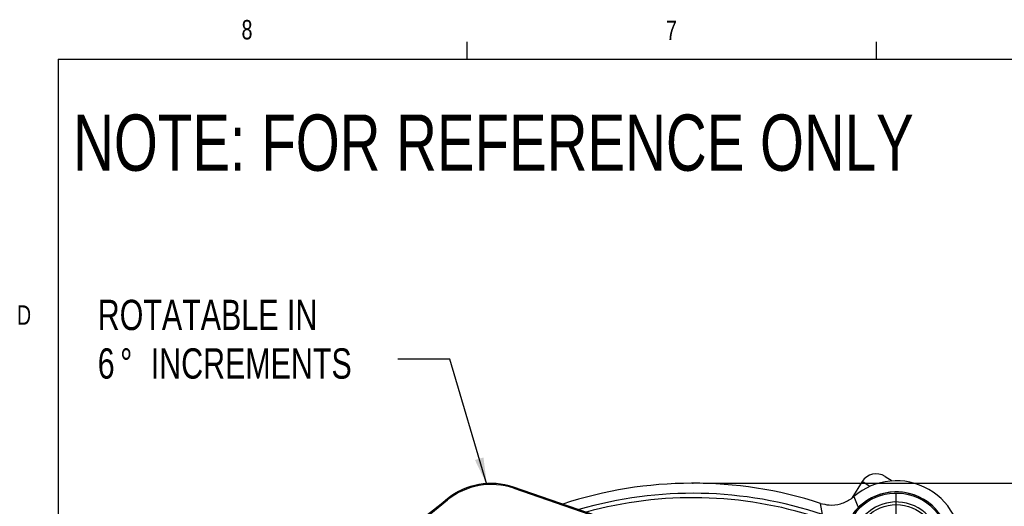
# Model space of a CAD drawing. Header units: inches. Extents: x 0.4 to 16.6, y 0.2 to 10.8.
# Tile 6 of 16: x 0.4 to 5.2, y 8.5 to 10.8. Entities that reach past the tile are written whole.
import ezdxf

# ---------------------------------------------------------------- set-up
doc = ezdxf.new("R2010")
doc.units = ezdxf.units.IN
doc.header["$MEASUREMENT"] = 0
doc.header["$PDSIZE"] = -1
doc.layers.add('BORDER', color=7, linetype='Continuous', lineweight=25)
doc.layers.add('SLD-0', color=7, linetype='Continuous', lineweight=25)
doc.styles.add('SLDTEXTSTYLE0', font='TXT', dxfattribs={"width": 0.75})
doc.dimstyles.new('SLDDIMSTYLE0', dxfattribs={"dimtxt": 0.145833, "dimasz": 0.13, "dimexe": 0, "dimexo": 0.0625, "dimgap": 0.036458, "dimtad": 0, "dimtih": 1, "dimtoh": 1, "dimdec": 1, "dimlfac": 1.5, "dimrnd": 1e-09, "dimzin": 12, "dimdsep": 46, "dimtxsty": 'SLDTEXTSTYLE0', "dimsah": 1, "dimcen": 0.09, "dimadec": 0, "dimazin": 3, "dimtfac": 1, "dimtdec": 1, "dimtofl": 0, "dimtmove": 0, "dimatfit": 3, "dimfxl": 0, "dimfrac": 2, "dimtolj": 1, "dimtzin": 12, "dimarcsym": 0})
doc.dimstyles.new('SLDDIMSTYLE1', dxfattribs={"dimtxt": 0.18, "dimasz": 0.13, "dimexe": 0, "dimexo": 0.0625, "dimgap": 0, "dimtad": 0, "dimtih": 1, "dimtoh": 1, "dimdec": 0, "dimrnd": 1e-09, "dimzin": 0, "dimdsep": 46, "dimtxsty": 'Standard', "dimsah": 1, "dimcen": 0.09, "dimadec": 0, "dimazin": 0, "dimtfac": 0.13, "dimtdec": 0, "dimtofl": 0, "dimtmove": 0, "dimatfit": 3, "dimfxl": 0, "dimfrac": 2, "dimtolj": 1, "dimtzin": 0, "dimarcsym": 0})

# ---------------------------------------------------------------- blocks, each defined once
blk = doc.blocks.new('_D_4')
at = {"layer": 'SLD-0', "color": 7}
for p, q in [((3.73, 8.6011), (7.1394, 8.6011)), ((7.0144, 8.6011), (7.0144, 6.3993)), ((6.8527, 6.138), (6.8084, 6.138)), ((6.8084, 6.138), (6.8084, 5.9063)), ((7.176, 6.138), (7.2203, 6.138)), ((7.2203, 6.138), (7.2203, 5.9063)), ((6.8084, 5.9063), (6.8527, 5.9063)), ((7.0144, 3.6226), (7.0144, 5.8768)), ((7.2203, 5.9063), (7.176, 5.9063)), ((6.0042, 3.6226), (7.1394, 3.6226))]:
    blk.add_line(p, q, dxfattribs=at)
for points in [[(7.0144, 8.6011), (6.9944, 8.4711), (7.0344, 8.4711)], [(7.0144, 3.6226), (7.0344, 3.7526), (6.9944, 3.7526)]]:
    blk.add_solid(points, dxfattribs=at)
at = {"layer": 'SLD-0', "color": 7, "char_height": 0.14583, "attachment_point": 1, "style": 'SLDTEXTSTYLE0'}
for s, insert in [('7.5', (6.8797, 6.3556)), ('190', (6.8527, 6.0943))]:
    blk.add_mtext(s, dxfattribs=dict(at, insert=insert))
blk = doc.blocks.new('SW_NOTE_0_2')
at = {"layer": 'SLD-0', "color": 0, "attachment_point": 1, "style": 'SLDTEXTSTYLE0'}
for s, insert, char_height in [('ROTATABLE IN', (-1.4438, 0.2852), 0.145833), ('6', (-1.4438, 0.0514), 0.1458), ('%%d', (-1.3361, 0.0514), 0.14583), ('INCREMENTS', (-1.1887, 0.0514), 0.14583)]:
    blk.add_mtext(s, dxfattribs=dict(at, insert=insert, char_height=char_height))
blk = doc.blocks.new('SW_CENTERMARKSYMBOL_3')
at = {"layer": 'SLD-0', "color": 0}
for p, q in [((0, 0.1333), (0, 0.2542)), ((0, 0), (0, 0.0667)), ((-0.1333, 0), (-0.2542, 0)), ((0, 0), (-0.0667, 0)), ((0, 0), (0, -0.0667)), ((0, 0), (0.0667, 0)), ((0.1333, 0), (0.2542, 0)), ((0, -0.1333), (0, -0.2542))]:
    blk.add_line(p, q, dxfattribs=at)

msp = doc.modelspace()

# ---------------------------------------------------------------- linework, layer by layer
at = {"color": 7, "linetype": 'Continuous', "lineweight": 25}
for p, q in [((4.6051, 8.6341), (4.6397, 8.6125)), ((3.8884, 8.2137), (2.8173, 8.5819)), ((2.8173, 8.5819), (2.8182, 8.5769)), ((2.8182, 8.5769), (4.1953, 8.1034)), ((4.4948, 8.6087), (4.4453, 8.5296)), ((4.4545, 8.5368), (4.4742, 8.4888)), ((2.0509, 8.1569), (2.5001, 8.5207)), ((2.4686, 8.501), (2.4044, 8.4492)), ((2.4992, 8.5258), (2.4686, 8.501)), ((2.5001, 8.5207), (2.4992, 8.5258)), ((4.3041, 8.4499), (4.2942, 8.5043))]:
    msp.add_line(p, q, dxfattribs=at)
at = {"color": 8, "linetype": 'Continuous', "lineweight": 25}
msp.add_line((4.5315, 8.5858), (4.4948, 8.6087), dxfattribs=at)
at = {"color": 7, "linetype": 'Continuous', "lineweight": 25}
msp.add_circle((4.6591, 8.3003), 0.1979, dxfattribs=at)
for centre, radius, start, end in [((4.5627, 8.5663), 0.08, 57.9664, 147.9664), ((3.68, 6.6044), 1.9967, 72.0827, 108.2662), ((4.6591, 8.3004), 0.3127, 349.1241, 130.8759), ((3.68, 6.6044), 1.9482, 71.3154, 106.347), ((4.6591, 8.3004), 0.2589, 15, 143.7347), ((4.6591, 8.3004), 0.2589, 336.2653, 143.7347), ((4.6591, 8.3004), 0.2522, 334.4979, 145.5021), ((4.6591, 8.3004), 0.2105, 334.4979, 145.5021)]:
    msp.add_arc(centre, radius, start, end, dxfattribs=at)
at = {"color": 8, "linetype": 'Continuous', "lineweight": 25}
msp.add_arc((3.68, 6.6044), 1.9271, 71.918, 105.452, dxfattribs=at)
at = {"color": 7, "linetype": 'Continuous', "lineweight": 25}
for centre, major_axis, ratio, start_param, end_param in [((2.709, 8.2666), (-0.058, 0.3283), 0.999851, 5.777359, 6.789012), ((2.7099, 8.2616), (0.058, -0.3283), 0.999801, 2.635766, 3.647419)]:
    msp.add_ellipse(centre, major_axis=major_axis, ratio=ratio, start_param=start_param, end_param=end_param, dxfattribs=at)
msp.add_open_spline([(4.2942, 8.5043), (4.3079, 8.5009), (4.3398, 8.4932), (4.392, 8.4997), (4.4316, 8.5181), (4.4503, 8.5333), (4.4545, 8.5368)], degree=3, knots=[0, 0, 0, 0, 0.2466135, 0.5750573, 0.9034985, 1, 1, 1, 1], dxfattribs=at)
at = {"layer": 'BORDER'}
for p, q in [((2.5948, 10.6421), (2.5948, 10.7269)), ((4.5635, 10.6421), (4.5635, 10.7269)), ((0.6263, 10.6421), (16.3763, 10.6421)), ((0.6263, 10.6421), (0.6263, 0.3921))]:
    msp.add_line(p, q, dxfattribs=at)
at = {"layer": 'SLD-0', "color": 7}
msp.add_point((3.68, 8.6011), dxfattribs=at)

# ---------------------------------------------------------------- block references
for name, p in [('SW_NOTE_0_2', (2.2608, 9.1992)), ('SW_CENTERMARKSYMBOL_3', (4.6591, 8.3003))]:
    msp.add_blockref(name, p, dxfattribs=at)

# ---------------------------------------------------------------- texts
at = {"color": 7, "linetype": 'Continuous', "lineweight": 0, "char_height": 0.0937, "attachment_point": 1, "style": 'SLDTEXTSTYLE0'}
for s, insert in [('8', (1.5091, 10.8315)), ('7', (3.551, 10.8287)), ('D', (0.4286, 9.4575))]:
    msp.add_mtext(s, dxfattribs=dict(at, insert=insert))
at = {"layer": 'SLD-0', "insert": (0.6985, 10.3763), "char_height": 0.270833, "attachment_point": 1, "style": 'SLDTEXTSTYLE0'}
msp.add_mtext('NOTE: FOR REFERENCE ONLY', dxfattribs=at)

# ---------------------------------------------------------------- dimensions: what is measured, and where the dimension line sits
at = {"layer": 'SLD-0', "color": 7}
dim = msp.add_linear_dim(base=(7.0144, 3.6226), p1=(3.68, 8.6011), p2=(5.9542, 3.6226), angle=90, dimstyle='SLDDIMSTYLE0', dxfattribs=at)
dim.commit()
dim.dimension.update_dxf_attribs({"geometry": '_D_4', "text_midpoint": (7.0144, 6.138), "dimtype": 160})

# ---------------------------------------------------------------- leaders
msp.add_leader([(2.6892, 8.5943), (2.5108, 9.1992), (2.2608, 9.1992)], dimstyle='SLDDIMSTYLE1', dxfattribs=at)

doc.saveas('drawing.dxf')
